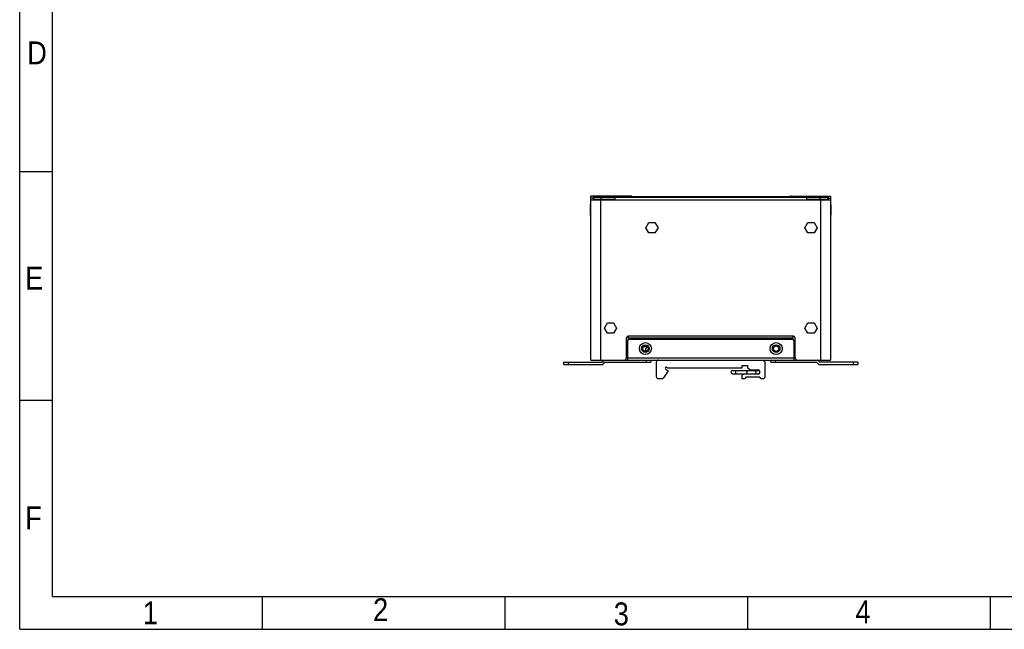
# Model space of a CAD drawing. Header units: millimetres. Extents: x 0 to 891, y -210 to 420.
# Tile 1 of 29: x 0 to 452, y -210 to 70. Entities that reach past the tile are written whole.
import ezdxf

# ---------------------------------------------------------------- set-up
doc = ezdxf.new("R2010")
doc.units = ezdxf.units.MM
doc.header["$LTSCALE"] = 0.01
doc.layers.get('0').update_dxf_attribs({"linetype": 'CONTINUOUS'})
for name, color, linetype in [('02___PRT_ALL_AXES', 7, 'CONTINUOUS'), ('BOTTOMSOLDER', 7, 'CONTINUOUS'), ('INTF_MAGENTA', 7, 'CONTINUOUS'), ('INTF_YELLOW', 7, 'CONTINUOUS'), ('INTFCLR_7', 7, 'CONTINUOUS')]:
    doc.layers.add(name, color=color, linetype=linetype)
doc.styles.get("Standard").update_dxf_attribs({"font": 'arial.ttf', "width": 0.85})

msp = doc.modelspace()

# ---------------------------------------------------------------- linework, layer by layer
for p, q in [((0, -210), (0, 420)), ((15, -195), (15, 405)), ((0, 0), (15, 0)), ((0, -105), (15, -105)), ((15, -195), (876, -195)), ((111.375, -210), (111.375, -195)), ((222.75, -210), (222.75, -195)), ((334.125, -210), (334.125, -195)), ((373.723, -195), (667.152, -195)), ((445.5, -210), (445.5, -195)), ((0, -210), (891, -210))]:
    msp.add_line(p, q)
at = {"color": 7, "linetype": 'Continuous'}
for p, q in [((262.19, -86.539), (262.19, -11.339)), ((280.44, -11.339), (262.19, -11.339)), ((263.19, -12.339), (262.19, -12.339)), ((262.19, -13.039), (372.19, -13.039)), ((263.44, -12.839), (263.44, -11.539)), ((263.44, -11.539), (370.94, -11.539)), ((263.44, -11.839), (370.94, -11.839)), ((264.326, -12.925), (264.201, -12.839)), ((266.69, -11.339), (266.69, -11.539)), ((266.69, -86.539), (266.69, -12.839)), ((266.94, -12.839), (266.94, -11.539)), ((268.28, -13.039), (268.28, -12.839)), ((273.08, -13.039), (273.08, -12.839)), ((273.19, -11.839), (273.19, -13.039)), ((353.94, -11.339), (372.19, -11.339)), ((361.19, -11.839), (361.19, -13.039)), ((367.44, -12.839), (367.44, -11.539)), ((367.69, -11.539), (367.69, -11.339)), ((367.69, -86.539), (367.69, -12.839)), ((370.054, -12.925), (370.178, -12.839)), ((370.94, -12.839), (370.94, -11.539)), ((371.19, -12.339), (372.19, -12.339)), ((372.19, -11.339), (372.19, -86.539)), ((261.99, -20.056), (261.99, -15.222)), ((372.29, -15.222), (372.29, -20.056)), ((287.419, -25.839), (288.804, -23.439)), ((288.804, -28.239), (287.419, -25.839)), ((288.804, -23.439), (291.576, -23.439)), ((291.576, -23.439), (292.961, -25.839)), ((292.961, -25.839), (291.576, -28.239)), ((360.419, -25.839), (361.804, -23.439)), ((361.804, -28.239), (360.419, -25.839)), ((361.804, -23.439), (364.576, -23.439)), ((364.576, -23.439), (365.961, -25.839)), ((365.961, -25.839), (364.576, -28.239)), ((291.576, -28.239), (288.804, -28.239)), ((364.576, -28.239), (361.804, -28.239)), ((268.419, -71.839), (269.804, -69.439)), ((269.804, -74.239), (268.419, -71.839)), ((269.804, -69.439), (272.576, -69.439)), ((272.576, -69.439), (273.961, -71.839)), ((273.961, -71.839), (272.576, -74.239)), ((360.419, -71.839), (361.804, -69.439)), ((361.804, -74.239), (360.419, -71.839)), ((361.804, -69.439), (364.576, -69.439)), ((364.576, -69.439), (365.961, -71.839)), ((365.961, -71.839), (364.576, -74.239)), ((272.576, -74.239), (269.804, -74.239)), ((278.44, -85.539), (278.44, -76.539)), ((279.44, -77.186), (279.44, -75.539)), ((354.94, -75.539), (279.44, -75.539)), ((354.94, -76.539), (279.44, -76.539)), ((354.94, -77.186), (354.94, -75.539)), ((355.94, -85.539), (355.94, -76.539)), ((364.576, -74.239), (361.804, -74.239)), ((278.94, -83.839), (278.44, -83.839)), ((278.44, -85.339), (278.94, -85.339)), ((278.94, -85.539), (278.44, -85.539)), ((355.94, -83.839), (355.44, -83.839)), ((355.44, -85.339), (355.94, -85.339)), ((355.94, -85.539), (355.44, -85.539)), ((249.69, -88.539), (249.69, -87.539)), ((249.69, -87.539), (267.19, -87.539)), ((249.69, -88.539), (267.604, -88.539)), ((251.69, -87.539), (251.69, -88.539)), ((262.19, -86.539), (277.44, -86.539)), ((267.19, -87.539), (268.19, -86.539)), ((267.604, -88.539), (268.604, -87.539)), ((268.604, -87.539), (289.69, -87.539)), ((287.69, -87.539), (287.69, -86.539)), ((289.69, -86.539), (289.69, -87.539)), ((292.19, -87.539), (292.19, -94.039)), ((297.31, -90.039), (297.091, -89.882)), ((297.31, -90.039), (331.54, -90.039)), ((331.54, -90.039), (331.54, -89.039)), ((331.54, -89.039), (334.04, -89.039)), ((334.04, -89.039), (334.04, -90.039)), ((335.04, -91.039), (334.04, -90.039)), ((341.19, -86.539), (342.19, -87.539)), ((342.19, -94.039), (342.19, -87.539)), ((344.69, -87.539), (344.69, -86.539)), ((344.69, -87.539), (365.776, -87.539)), ((346.69, -86.539), (346.69, -87.539)), ((356.94, -86.539), (372.19, -86.539)), ((366.776, -88.539), (365.776, -87.539)), ((367.19, -87.539), (366.19, -86.539)), ((366.776, -88.539), (384.69, -88.539)), ((384.69, -87.539), (367.19, -87.539)), ((382.69, -88.539), (382.69, -87.539)), ((384.69, -87.539), (384.69, -88.539)), ((297.69, -91.539), (295.489, -94.621)), ((296.51, -90.696), (297.69, -91.539)), ((327.194, -91.289), (338.94, -91.289)), ((327.194, -92.789), (338.94, -92.789)), ((331.39, -94.039), (331.39, -95.039)), ((339.14, -93.039), (332.39, -93.039)), ((333.45, -94.239), (332.89, -95.039)), ((333.45, -94.239), (339.22, -94.239)), ((335.04, -91.039), (339.14, -91.039)), ((340.19, -95.039), (339.22, -94.239)), ((339.54, -91.439), (339.54, -92.639)), ((293.19, -95.039), (294.675, -95.039)), ((331.39, -95.039), (332.89, -95.039)), ((340.19, -95.039), (341.19, -95.039))]:
    msp.add_line(p, q, dxfattribs=at)
at = {"color": 3, "linetype": 'Continuous'}
for p, q in [((263.19, -11.339), (263.19, -13.039)), ((273.19, -12.839), (263.44, -12.839)), ((370.94, -12.839), (361.19, -12.839)), ((364.44, -12.925), (364.44, -13.039)), ((371.19, -13.039), (371.19, -11.339)), ((278.94, -78.039), (278.94, -86.539)), ((354.44, -77.039), (279.94, -77.039)), ((355.44, -86.539), (355.44, -78.039)), ((278.94, -85.539), (355.44, -85.539)), ((277.44, -86.539), (356.94, -86.539))]:
    msp.add_line(p, q, dxfattribs=at)
for centre in [(287.19, -81.289), (347.19, -81.289)]:
    msp.add_circle(centre, 2.75, dxfattribs=at)
at = {"color": 7, "linetype": 'Continuous'}
for centre in [(287.19, -81.289), (347.19, -81.289)]:
    msp.add_circle(centre, 1.75, dxfattribs=at)
for centre, radius, start, end in [((264.49, -13.039), 1.2, 152.33184, 180), ((280.44, -12.339), 1, 53.27696, 90), ((353.94, -12.339), 1, 90, 126.72304), ((369.89, -13.039), 1.2, 0, 27.66816), ((262.19, -15.222), 0.2, 90, 180), ((372.09, -15.222), 0.2, 0, 60), ((262.19, -20.056), 0.2, 180, 270), ((372.09, -20.056), 0.2, 300, 0), ((279.44, -76.539), 1, 90, 180), ((354.94, -76.539), 1, 0, 90), ((277.44, -85.539), 1, 270, 0), ((356.94, -85.539), 1, 180, 270), ((293.19, -87.539), 1, 90, 180), ((296.8, -90.289), 0.5, 54.46232, 234.46232), ((293.19, -94.039), 1, 180, 270), ((294.675, -94.039), 1, 270, 324.46232), ((327.19, -92.039), 0.75, 90, 270), ((332.39, -94.039), 1, 90, 180), ((338.94, -92.039), 0.75, 36.17347, 90), ((338.94, -92.039), 0.75, 270, 323.82653), ((339.14, -91.439), 0.4, 0, 90), ((339.14, -92.639), 0.4, 270, 0), ((341.19, -94.039), 1, 270, 0)]:
    msp.add_arc(centre, radius, start, end, dxfattribs=at)
at = {"color": 3, "linetype": 'Continuous'}
for centre, radius, start, end in [((264.49, -13.039), 0.2, 90, 180), ((369.89, -13.039), 0.2, 0, 90), ((279.94, -78.039), 1, 90, 180), ((354.44, -78.039), 1, 0, 90)]:
    msp.add_arc(centre, radius, start, end, dxfattribs=at)
at = {"color": 7, "linetype": 'Continuous'}
for points, knots in [([(328.364, -91.289), (328.373, -91.289), (328.389, -91.301), (328.403, -91.323), (328.42, -91.36), (328.439, -91.423), (328.458, -91.515), (328.473, -91.628), (328.489, -91.804), (328.494, -91.944), (328.494, -92.039)], [0, 0, 0, 0, 0.0375028, 0.0654351, 0.1008263, 0.1943724, 0.3167612, 0.4641527, 0.6312922, 1, 1, 1, 1]), ([(328.494, -92.039), (328.494, -92.135), (328.489, -92.274), (328.473, -92.451), (328.458, -92.563), (328.439, -92.656), (328.42, -92.719), (328.403, -92.756), (328.389, -92.777), (328.373, -92.789), (328.364, -92.789)], [0, 0, 0, 0, 0.3687078, 0.5358473, 0.6832388, 0.8056276, 0.8991737, 0.9345649, 0.9624972, 1, 1, 1, 1]), ([(333.82, -92.039), (333.82, -91.944), (333.816, -91.804), (333.8, -91.628), (333.784, -91.515), (333.765, -91.423), (333.747, -91.36), (333.729, -91.323), (333.715, -91.301), (333.7, -91.289), (333.69, -91.289)], [0, 0, 0, 0, 0.3687257, 0.5358696, 0.68326, 0.8056426, 0.8991826, 0.9345716, 0.9625009, 1, 1, 1, 1]), ([(333.69, -92.789), (333.7, -92.789), (333.715, -92.777), (333.729, -92.756), (333.747, -92.719), (333.765, -92.656), (333.784, -92.563), (333.8, -92.451), (333.816, -92.274), (333.82, -92.135), (333.82, -92.039)], [0, 0, 0, 0, 0.0375029, 0.0654365, 0.1008265, 0.1943691, 0.3167527, 0.4641438, 0.6312878, 1, 1, 1, 1]), ([(337.94, -92.039), (337.94, -91.943), (337.923, -91.761), (337.858, -91.55), (337.779, -91.418), (337.714, -91.346), (337.642, -91.3), (337.59, -91.289), (337.565, -91.289)], [0, 0, 0, 0, 0.3184004, 0.6015532, 0.7221119, 0.8268656, 0.9176918, 1, 1, 1, 1]), ([(337.565, -92.789), (337.59, -92.789), (337.642, -92.778), (337.714, -92.732), (337.779, -92.661), (337.858, -92.528), (337.923, -92.317), (337.94, -92.135), (337.94, -92.039)], [0, 0, 0, 0, 0.0823082, 0.1731344, 0.2778881, 0.3984468, 0.6815996, 1, 1, 1, 1])]:
    msp.add_open_spline(points, degree=3, knots=knots, dxfattribs=at)
at = {"layer": '02___PRT_ALL_AXES', "color": 7, "linetype": 'Continuous'}
for centre in [(287.19, -81.289), (347.19, -81.289)]:
    msp.add_circle(centre, 1.25, dxfattribs=at)
at = {"layer": 'BOTTOMSOLDER', "color": 6, "linetype": 'Continuous'}
msp.add_arc((288.141, -81.808), 1, 78.0096, 224.84135, dxfattribs=at)
at = {"layer": 'INTF_MAGENTA', "color": 6, "linetype": 'Continuous'}
for p, q in [((278.94, -83.839), (278.44, -83.839)), ((355.94, -83.839), (355.44, -83.839))]:
    msp.add_line(p, q, dxfattribs=at)
at = {"layer": 'INTF_YELLOW', "color": 2, "linetype": 'Continuous'}
for p, q in [((278.94, -80.503), (278.44, -80.503)), ((288.157, -80.503), (286.222, -80.503))]:
    msp.add_line(p, q, dxfattribs=at)
at = {"layer": 'INTFCLR_7', "color": 216, "linetype": 'Continuous', "true_color": 0x800080}
msp.add_arc((288.141, -81.808), 1, 78.00682, 224.84986, dxfattribs=at)

# ---------------------------------------------------------------- texts
at = {"char_height": 10.5, "width": 8.925, "attachment_point": 1, "line_spacing_factor": 0.9}
for s, insert in [('D', (3.452, 59.569)), ('E', (2.496, -43.712)), ('F', (2.496, -153.687)), ('1', (56.527, -197.199)), ('2', (162.199, -195.764)), ('3', (272.652, -197.677)), ('4', (383.583, -196.721))]:
    msp.add_mtext(s, dxfattribs=dict(at, insert=insert))

doc.saveas('drawing.dxf')
